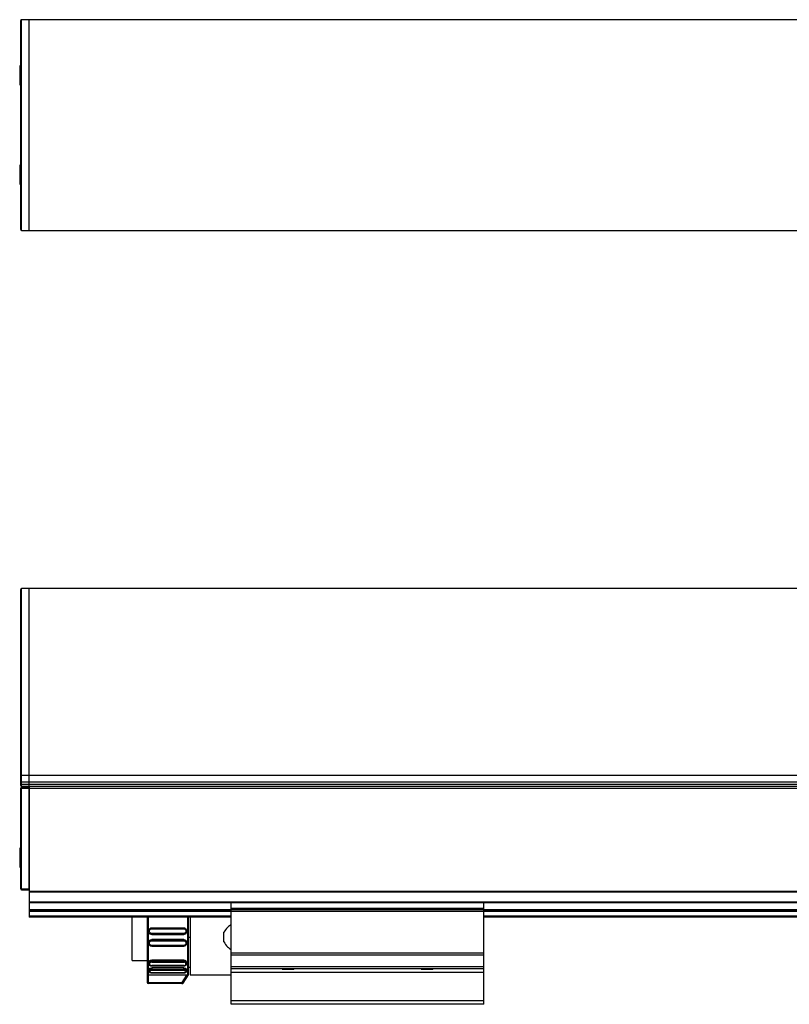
# Model space of a CAD drawing. Header units: millimetres. Extents: x -791 to 2310, y 405 to 804.
# Tile 4 of 9: x 16 to 198, y 570 to 804. Entities that reach past the tile are written whole.
import ezdxf

# ---------------------------------------------------------------- set-up
doc = ezdxf.new("R2010")
doc.units = ezdxf.units.MM

# ---------------------------------------------------------------- blocks, each defined once
blk = doc.blocks.new('Drawing View1')
at = {"color": 7, "linetype": 'Continuous', "lineweight": 25}
for p, q in [((-300, -21.3), (-300, 28.3)), ((-298, 28.5), (-299.8, 28.5)), ((-299.8, -21.5), (-299.8, 28.5)), ((-2, 28.5), (-298, 28.5)), ((-298, -21.5), (-298, 28.5)), ((-298, -21.5), (-298, 28.5)), ((-300, 17.55), (-300.25, 17.55)), ((-300.25, 17.55), (-300.25, 13.29)), ((-300.25, 13.29), (-300.25, 13.05)), ((-300.25, 13.05), (-300, 13.05)), ((-300, -6.05), (-300.25, -6.05)), ((-300.25, -6.05), (-300.25, -9.64)), ((-300.25, -9.64), (-300.25, -10.55)), ((-300.25, -10.55), (-300, -10.55)), ((-299.8, -21.5), (-298, -21.5)), ((-298, -21.5), (-2, -21.5))]:
    blk.add_line(p, q, dxfattribs=at)
for centre, start, end in [((-299.8, 28.3), 90, 180), ((-299.8, -21.3), 180, 270)]:
    blk.add_arc(centre, 0.2, start, end, dxfattribs=at)
blk = doc.blocks.new('Drawing View2')
at = {"color": 7, "linetype": 'Continuous', "lineweight": 25}
for p, q in [((-250, 35.91), (-250, 79.97)), ((-248, 80.17), (-249.8, 80.17)), ((-249.8, 35.75), (-249.8, 80.17)), ((48, 80.17), (-248, 80.17)), ((-248, 35.75), (-248, 80.17)), ((-248, 35.75), (-248, 80.17)), ((-250, 34.2), (-250, 35.91)), ((-248, 35.75), (-249.8, 35.75)), ((-249.8, 34.2), (-249.8, 35.75)), ((-248, 34.2), (-248, 35.75)), ((48, 35.75), (-248, 35.75)), ((-248, 34.2), (-248, 35.75)), ((-250, 34.2), (-249.8, 34.2)), ((-250, 33.67), (-250, 34.2)), ((-250, 33.67), (-249.8, 33.67)), ((-250, 33.37), (-250, 33.67)), ((-250, 8.87), (-250, 32.77)), ((-250, 32.77), (-249.8, 32.77)), ((-248, 34.2), (-249.8, 34.2)), ((-249.8, 33.67), (-249.8, 34.2)), ((-248, 33.67), (-249.8, 33.67)), ((-249.8, 33.17), (-249.8, 33.67)), ((-248, 33.17), (-249.8, 33.17)), ((-249.8, 32.77), (-249.8, 32.97)), ((-249.8, 32.97), (-248, 32.97)), ((-249.8, 8.87), (-249.8, 32.77)), ((-249.8, 32.77), (-248, 32.77)), ((48, 34.2), (-248, 34.2)), ((-248, 33.67), (-248, 34.2)), ((-248, 33.67), (-248, 33.67)), ((-248, 33.17), (-248, 33.67)), ((48, 33.67), (-248, 33.67)), ((-248, 33.26), (-248, 33.67)), ((-246, 33.17), (-248, 33.17)), ((-248, 33.17), (-248, 32.92)), ((-248, 32.92), (-248, 32.77)), ((-248, 8.87), (-248, 32.77)), ((-100, 33.17), (-246, 33.17)), ((38, 33.17), (-100, 33.17)), ((48, 32.67), (-248, 32.67)), ((-248, 32.67), (-248, 8.26)), ((-250, 18.56), (-250.25, 18.56)), ((-250.25, 18.56), (-250.25, 18.12)), ((-250.25, 18.12), (-250.25, 14.06)), ((-250.25, 14.06), (-250, 14.06)), ((-250, 8.87), (-249.8, 8.87)), ((-249.8, 8.67), (-249.8, 8.87)), ((-249.8, 8.87), (-248, 8.87)), ((-249.8, 8.67), (-248, 8.67)), ((48, 8.26), (-248, 8.26)), ((-248, 8.26), (-248, 8.12)), ((48, 8.12), (-248, 8.12)), ((-248, 8.12), (-248, 5.73)), ((-248, 5.73), (-248, 5.59)), ((-200, 5.73), (-248, 5.73)), ((-248, 5.59), (-248, 3.87)), ((-200, 5.59), (-248, 5.59)), ((-200, 5.55), (-200, 5.75)), ((-140, 5.75), (-200, 5.75)), ((-140, 5.55), (-200, 5.55)), ((-200, 4.19), (-200, 5.55)), ((-140, 5.55), (-140, 5.75)), ((-60, 5.73), (-140, 5.73)), ((-60, 5.59), (-140, 5.59)), ((-140, 4.19), (-140, 5.55)), ((-248, 3.87), (-248, 3.67)), ((-200, 3.87), (-248, 3.87)), ((-200, 3.67), (-248, 3.67)), ((-248, 3.67), (-248, 3.47)), ((-248, 3.47), (-248, 2.37)), ((-200, 3.47), (-248, 3.47)), ((-248, 2.37), (-248, 2.17)), ((-200, 2.37), (-248, 2.37)), ((-200, 4.05), (-200, 4.19)), ((-140, 4.19), (-200, 4.19)), ((-140, 4.05), (-200, 4.05)), ((-200, 3.87), (-200, 4.05)), ((-140, 3.87), (-200, 3.87)), ((-200, 3.47), (-200, 3.87)), ((-200, -6.38), (-200, 3.47)), ((-140, 3.47), (-200, 3.47)), ((-140, 4.05), (-140, 4.19)), ((-140, 3.87), (-140, 4.05)), ((-140, 3.47), (-140, 3.87)), ((-60, 3.87), (-140, 3.87)), ((-60, 3.67), (-140, 3.67)), ((-140, -6.38), (-140, 3.47)), ((-60, 3.47), (-140, 3.47)), ((-60, 2.37), (-140, 2.37)), ((-200, 2.17), (-248, 2.17)), ((-223.53, -8.12), (-223.53, 2.17)), ((-220, 2.17), (-220, -11.34)), ((-210.28, -11.64), (-210.28, 2.17)), ((-210.18, -11.52), (-210.18, 2.17)), ((-209.73, 2.17), (-209.73, -2.67)), ((-60, 2.17), (-140, 2.17)), ((-219.65, -1.18), (-219.65, -1.23)), ((-219.65, -1.21), (-219.65, -1.18)), ((-211.3, -0.44), (-218.9, -0.44)), ((-218.9, -0.6), (-211.3, -0.6)), ((-211.3, -1.71), (-218.9, -1.71)), ((-211.3, -1.93), (-218.9, -1.93)), ((-218.9, -1.93), (-218.9, -1.97)), ((-218.9, -1.97), (-211.3, -1.97)), ((-211.3, -1.97), (-211.3, -1.93)), ((-210.55, -1.23), (-210.55, -1.18)), ((-201.73, -3.71), (-201.73, -1.43)), ((-219.65, -3.92), (-219.65, -3.96)), ((-219.65, -3.96), (-219.65, -3.94)), ((-218.9, -3.17), (-218.9, -3.22)), ((-211.3, -3.17), (-218.9, -3.17)), ((-218.9, -3.22), (-211.3, -3.22)), ((-218.9, -3.43), (-211.3, -3.43)), ((-211.3, -4.54), (-218.9, -4.54)), ((-211.3, -3.22), (-211.3, -3.17)), ((-210.55, -3.96), (-210.55, -3.92)), ((-209.73, -2.65), (-210.18, -2.65)), ((-209.73, -2.67), (-209.73, -11.57)), ((-218.9, -4.7), (-211.3, -4.7)), ((-200, -6.9), (-200, -6.38)), ((-140, -6.38), (-200, -6.38)), ((-140, -6.9), (-200, -6.9)), ((-200, -9.64), (-200, -6.9)), ((-140, -6.9), (-140, -6.38)), ((-140, -9.64), (-140, -6.9)), ((-223.53, -8.12), (-220, -8.12)), ((-219.65, -8.6), (-219.65, -8.8)), ((-211.3, -8.02), (-218.9, -8.02)), ((-218.9, -8.02), (-218.9, -8.23)), ((-218.9, -8.23), (-211.3, -8.23)), ((-218.9, -8.5), (-211.3, -8.5)), ((-211.3, -9.34), (-218.9, -9.34)), ((-211.3, -8.23), (-211.3, -8.02)), ((-210.55, -8.8), (-210.55, -8.6)), ((-220, -11.34), (-220, -13.32)), ((-210.62, -11.62), (-219.7, -11.62)), ((-219.7, -11.62), (-219.7, -13.32)), ((-219.65, -10.33), (-219.65, -10.59)), ((-218.9, -9.4), (-211.3, -9.4)), ((-211.3, -9.91), (-218.9, -9.91)), ((-218.9, -9.91), (-218.9, -10.18)), ((-218.9, -10.18), (-211.3, -10.18)), ((-218.9, -10.45), (-211.3, -10.45)), ((-211.3, -11.04), (-218.9, -11.04)), ((-218.9, -11.06), (-211.3, -11.06)), ((-210.62, -11.62), (-211.72, -13.32)), ((-211.47, -13.48), (-210.28, -11.64)), ((-211.45, -13.48), (-210.18, -11.52)), ((-211.3, -10.18), (-211.3, -9.91)), ((-210.55, -10.59), (-210.55, -10.33)), ((-210.18, -9.72), (-209.73, -9.72)), ((-209.73, -11.57), (-200, -11.57)), ((-140, -9.64), (-200, -9.64)), ((-200, -10.12), (-200, -9.64)), ((-140, -10.12), (-200, -10.12)), ((-200, -10.98), (-200, -10.12)), ((-140, -10.98), (-200, -10.98)), ((-200, -17.67), (-200, -10.98)), ((-187.93, -10.12), (-187.8, -10.25)), ((-186.08, -10.25), (-187.8, -10.25)), ((-185.2, -10.25), (-186.08, -10.25)), ((-185.2, -10.25), (-185.07, -10.12)), ((-154.93, -10.12), (-154.8, -10.25)), ((-152.2, -10.25), (-154.8, -10.25)), ((-152.2, -10.25), (-152.07, -10.12)), ((-140, -10.12), (-140, -9.64)), ((-140, -10.98), (-140, -10.12)), ((-140, -17.67), (-140, -10.98)), ((-219.7, -13.32), (-211.72, -13.32)), ((-211.72, -13.62), (-219.7, -13.62)), ((-211.72, -13.62), (-211.72, -13.32)), ((-140, -17.67), (-200, -17.67)), ((-200, -18.53), (-200, -17.67)), ((-140, -18.53), (-200, -18.53)), ((-140, -18.53), (-140, -17.67))]:
    blk.add_line(p, q, dxfattribs=at)
at = {"color": 7, "linetype": 'Continuous', "lineweight": 25, "flags": 128}
for points in [[(-219.7, 2.17), (-219.7, 1.29), (-219.7, 0.05), (-219.7, -1.25), (-219.7, -2.57), (-219.7, -3.9), (-219.7, -5.19), (-219.7, -6.43), (-219.7, -7.59), (-219.7, -8.64), (-219.7, -9.56), (-219.7, -10.34), (-219.7, -10.95), (-219.7, -11.37), (-219.7, -11.62)], [(-220, -13.32), (-219.99, -13.32), (-219.98, -13.32), (-219.95, -13.32), (-219.91, -13.32), (-219.87, -13.32), (-219.81, -13.32), (-219.76, -13.32), (-219.7, -13.32)], [(-219.7, -13.32), (-219.7, -13.38), (-219.7, -13.43), (-219.7, -13.48), (-219.7, -13.53), (-219.7, -13.57), (-219.7, -13.59), (-219.7, -13.61), (-219.7, -13.62)]]:
    blk.add_lwpolyline(points, dxfattribs=at)
at = {"color": 7, "linetype": 'Continuous', "lineweight": 25}
for centre, radius, start, end in [((-249.8, 79.97), 0.2, 90, 180), ((-249.82, 35.93), 0.182, 188.0597, 276.2533), ((-249.8, 33.37), 0.2, 180, 270), ((-249.8, 32.77), 0.2, 90, 180), ((-249.8, 8.87), 0.2, 180, 270), ((-219.7, -13.32), 0.3, 180, 270), ((-211.72, -13.32), 0.3, 270.0085, 327.0566), ((-211.46, -4.75), 8.73, 269.9608, 270.0593)]:
    blk.add_arc(centre, radius, start, end, dxfattribs=at)
for points, knots in [([(-200, 0.46), (-200.31, 0.24), (-201.01, -0.27), (-201.47, -1.02), (-201.73, -1.43)], [0, 0, 0, 0, 0.441864, 1, 1, 1, 1]), ([(-218.9, -0.45), (-218.96, -0.45), (-219.07, -0.46), (-219.23, -0.52), (-219.37, -0.6), (-219.51, -0.75), (-219.64, -0.96), (-219.64, -1.14), (-219.65, -1.23)], [0, 0, 0, 0, 0.145358, 0.284826, 0.418631, 0.546815, 0.785054, 1, 1, 1, 1]), ([(-218.9, -1.93), (-218.98, -1.92), (-219.12, -1.91), (-219.3, -1.82), (-219.44, -1.71), (-219.54, -1.58), (-219.63, -1.41), (-219.64, -1.28), (-219.65, -1.21)], [0, 0, 0, 0, 0.220078, 0.356813, 0.511054, 0.665166, 0.801859, 1, 1, 1, 1]), ([(-218.9, -1.97), (-219, -1.96), (-219.19, -1.94), (-219.44, -1.77), (-219.62, -1.52), (-219.64, -1.32), (-219.65, -1.23)], [0, 0, 0, 0, 0.249102, 0.500264, 0.751374, 1, 1, 1, 1]), ([(-218.9, -1.71), (-218.97, -1.7), (-219.12, -1.69), (-219.3, -1.55), (-219.42, -1.37), (-219.46, -1.15), (-219.42, -0.94), (-219.3, -0.75), (-219.12, -0.62), (-218.97, -0.61), (-218.9, -0.6)], [0, 0, 0, 0, 0.124106, 0.248734, 0.374111, 0.499999, 0.625886, 0.751263, 0.875889, 1, 1, 1, 1]), ([(-218.9, -0.44), (-218.9, -0.44), (-218.9, -0.44), (-218.9, -0.45), (-218.9, -0.45)], [0, 0, 0, 0, 0.873128, 1, 1, 1, 1]), ([(-218.9, -0.45), (-218.9, -0.46), (-218.9, -0.47), (-218.9, -0.53), (-218.9, -0.58), (-218.9, -0.6)], [0, 0, 0, 0, 0.313098, 0.656549, 1, 1, 1, 1]), ([(-211.3, -0.45), (-211.3, -0.45), (-211.3, -0.44), (-211.3, -0.44), (-211.3, -0.44)], [0, 0, 0, 0, 0.126879, 1, 1, 1, 1]), ([(-210.55, -1.23), (-210.56, -1.14), (-210.56, -0.96), (-210.69, -0.75), (-210.83, -0.6), (-210.97, -0.52), (-211.13, -0.46), (-211.24, -0.45), (-211.3, -0.45)], [0, 0, 0, 0, 0.214956, 0.453198, 0.581381, 0.715184, 0.854648, 1, 1, 1, 1]), ([(-211.3, -0.6), (-211.3, -0.58), (-211.3, -0.53), (-211.3, -0.47), (-211.3, -0.46), (-211.3, -0.45)], [0, 0, 0, 0, 0.3434518, 0.6869036, 1, 1, 1, 1]), ([(-211.3, -0.6), (-211.23, -0.61), (-211.08, -0.62), (-210.9, -0.75), (-210.78, -0.94), (-210.74, -1.15), (-210.78, -1.37), (-210.9, -1.55), (-211.08, -1.69), (-211.23, -1.7), (-211.3, -1.71)], [0, 0, 0, 0, 0.124111, 0.248737, 0.374114, 0.500001, 0.625889, 0.751266, 0.875894, 1, 1, 1, 1]), ([(-210.55, -1.21), (-210.56, -1.28), (-210.57, -1.41), (-210.66, -1.58), (-210.76, -1.71), (-210.9, -1.82), (-211.08, -1.91), (-211.22, -1.92), (-211.3, -1.93)], [0, 0, 0, 0, 0.19767, 0.334373, 0.48846, 0.642936, 0.77983, 1, 1, 1, 1]), ([(-210.55, -1.23), (-210.56, -1.32), (-210.58, -1.52), (-210.76, -1.77), (-211.01, -1.94), (-211.2, -1.96), (-211.3, -1.97)], [0, 0, 0, 0, 0.249179, 0.499184, 0.75158, 1, 1, 1, 1]), ([(-219.65, -3.92), (-219.64, -3.82), (-219.62, -3.63), (-219.44, -3.38), (-219.19, -3.2), (-219, -3.18), (-218.9, -3.17)], [0, 0, 0, 0, 0.2488116, 0.5000863, 0.7512153, 1, 1, 1, 1]), ([(-219.65, -3.94), (-219.64, -3.86), (-219.63, -3.73), (-219.54, -3.56), (-219.44, -3.43), (-219.3, -3.33), (-219.12, -3.24), (-218.98, -3.23), (-218.9, -3.22)], [0, 0, 0, 0, 0.198144, 0.334823, 0.488896, 0.643026, 0.779732, 1, 1, 1, 1]), ([(-219.65, -3.92), (-219.64, -4), (-219.64, -4.19), (-219.51, -4.4), (-219.37, -4.54), (-219.23, -4.63), (-219.07, -4.68), (-218.96, -4.69), (-218.9, -4.7)], [0, 0, 0, 0, 0.2149637, 0.4532101, 0.5813933, 0.7151961, 0.8546559, 1, 1, 1, 1]), ([(-218.9, -4.54), (-218.97, -4.54), (-219.12, -4.52), (-219.3, -4.39), (-219.42, -4.21), (-219.46, -3.99), (-219.42, -3.77), (-219.3, -3.59), (-219.12, -3.46), (-218.97, -3.44), (-218.9, -3.43)], [0, 0, 0, 0, 0.124106, 0.248734, 0.374111, 0.499999, 0.625886, 0.751263, 0.875889, 1, 1, 1, 1]), ([(-218.9, -4.54), (-218.9, -4.57), (-218.9, -4.62), (-218.9, -4.67), (-218.9, -4.69), (-218.9, -4.69)], [0, 0, 0, 0, 0.343454, 0.686908, 1, 1, 1, 1]), ([(-211.3, -3.17), (-211.2, -3.18), (-211.01, -3.2), (-210.75, -3.38), (-210.6, -3.62), (-210.53, -3.82), (-210.55, -3.92), (-210.55, -3.92)], [0, 0, 0, 0, 0.248209, 0.49872, 0.749554, 0.999745, 1, 1, 1, 1]), ([(-211.3, -3.22), (-211.22, -3.23), (-211.08, -3.24), (-210.9, -3.33), (-210.76, -3.43), (-210.66, -3.56), (-210.57, -3.73), (-210.56, -3.86), (-210.55, -3.94)], [0, 0, 0, 0, 0.220292, 0.356918, 0.510908, 0.664949, 0.801561, 1, 1, 1, 1]), ([(-211.3, -3.43), (-211.23, -3.44), (-211.08, -3.46), (-210.9, -3.59), (-210.78, -3.77), (-210.74, -3.99), (-210.78, -4.21), (-210.9, -4.39), (-211.08, -4.52), (-211.23, -4.54), (-211.3, -4.54)], [0, 0, 0, 0, 0.124111, 0.248737, 0.374114, 0.500001, 0.625889, 0.751266, 0.875894, 1, 1, 1, 1]), ([(-211.3, -4.7), (-211.24, -4.69), (-211.13, -4.68), (-210.97, -4.63), (-210.83, -4.54), (-210.69, -4.4), (-210.56, -4.19), (-210.56, -4), (-210.55, -3.92)], [0, 0, 0, 0, 0.145338, 0.284794, 0.418594, 0.546777, 0.785027, 1, 1, 1, 1]), ([(-211.3, -4.69), (-211.3, -4.69), (-211.3, -4.67), (-211.3, -4.62), (-211.3, -4.57), (-211.3, -4.54)], [0, 0, 0, 0, 0.31309, 0.656545, 1, 1, 1, 1]), ([(-210.55, -3.94), (-210.55, -3.94), (-210.55, -3.95), (-210.55, -3.96), (-210.55, -3.96)], [0, 0, 0, 0, 0.959324, 1, 1, 1, 1]), ([(-201.73, -3.71), (-201.47, -4.13), (-201.01, -4.88), (-200.31, -5.38), (-200, -5.61)], [0, 0, 0, 0, 0.558136, 1, 1, 1, 1]), ([(-218.9, -4.69), (-218.9, -4.7), (-218.9, -4.7), (-218.9, -4.7), (-218.9, -4.7)], [0, 0, 0, 0, 0.1269038, 1, 1, 1, 1]), ([(-211.3, -4.7), (-211.3, -4.7), (-211.3, -4.7), (-211.3, -4.7), (-211.3, -4.69)], [0, 0, 0, 0, 0.873089, 1, 1, 1, 1]), ([(-219.65, -8.6), (-219.65, -8.6), (-219.67, -8.53), (-219.61, -8.37), (-219.45, -8.19), (-219.2, -8.04), (-219, -8.03), (-218.9, -8.02)], [0, 0, 0, 0, 0.000173, 0.250201, 0.500485, 0.749353, 1, 1, 1, 1]), ([(-219.65, -8.8), (-219.64, -8.73), (-219.63, -8.63), (-219.54, -8.5), (-219.44, -8.39), (-219.3, -8.31), (-219.12, -8.24), (-218.99, -8.23), (-218.9, -8.23)], [0, 0, 0, 0, 0.213322, 0.34745, 0.49881, 0.648515, 0.782092, 1, 1, 1, 1]), ([(-219.65, -8.79), (-219.64, -8.86), (-219.62, -9.02), (-219.5, -9.18), (-219.36, -9.29), (-219.22, -9.35), (-219.07, -9.39), (-218.96, -9.4), (-218.9, -9.4)], [0, 0, 0, 0, 0.212155, 0.450931, 0.57982, 0.71431, 0.854301, 1, 1, 1, 1]), ([(-218.9, -8.5), (-218.97, -8.51), (-219.11, -8.52), (-219.29, -8.62), (-219.42, -8.76), (-219.46, -8.93), (-219.42, -9.09), (-219.3, -9.23), (-219.12, -9.32), (-218.97, -9.34), (-218.9, -9.34)], [0, 0, 0, 0, 0.120411, 0.243943, 0.369922, 0.495539, 0.623004, 0.749648, 0.875959, 1, 1, 1, 1]), ([(-218.9, -9.34), (-218.9, -9.36), (-218.9, -9.39), (-218.9, -9.4), (-218.9, -9.4), (-218.9, -9.4)], [0, 0, 0, 0, 0.482354, 0.964708, 1, 1, 1, 1]), ([(-211.3, -8.02), (-211.2, -8.03), (-211.01, -8.04), (-210.76, -8.18), (-210.6, -8.37), (-210.53, -8.53), (-210.55, -8.6), (-210.55, -8.6)], [0, 0, 0, 0, 0.246617, 0.493096, 0.743351, 0.993712, 1, 1, 1, 1]), ([(-211.3, -8.23), (-211.21, -8.24), (-211.08, -8.25), (-210.9, -8.31), (-210.76, -8.4), (-210.66, -8.5), (-210.57, -8.63), (-210.56, -8.74), (-210.55, -8.8)], [0, 0, 0, 0, 0.219133, 0.35233, 0.500989, 0.651984, 0.785924, 1, 1, 1, 1]), ([(-211.3, -9.34), (-211.23, -9.34), (-211.09, -9.33), (-210.91, -9.24), (-210.78, -9.1), (-210.74, -8.94), (-210.78, -8.77), (-210.9, -8.63), (-211.08, -8.52), (-211.23, -8.51), (-211.3, -8.5)], [0, 0, 0, 0, 0.120506, 0.244024, 0.369966, 0.495563, 0.623129, 0.749761, 0.875999, 1, 1, 1, 1]), ([(-211.3, -9.4), (-211.24, -9.4), (-211.13, -9.39), (-210.98, -9.35), (-210.85, -9.29), (-210.7, -9.18), (-210.58, -9.02), (-210.56, -8.87), (-210.55, -8.79)], [0, 0, 0, 0, 0.14491, 0.28432, 0.418447, 0.547204, 0.78643, 1, 1, 1, 1]), ([(-211.3, -9.4), (-211.3, -9.4), (-211.3, -9.4), (-211.3, -9.39), (-211.3, -9.36), (-211.3, -9.34)], [0, 0, 0, 0, 0.043216, 0.521608, 1, 1, 1, 1]), ([(-219.7, -11.62), (-219.74, -11.58), (-219.8, -11.52), (-219.89, -11.44), (-219.95, -11.38), (-219.99, -11.34), (-220, -11.34), (-220, -11.34)], [0, 0, 0, 0, 0.267546, 0.492406, 0.671733, 0.84459, 1, 1, 1, 1]), ([(-219.65, -10.33), (-219.65, -10.33), (-219.67, -10.28), (-219.6, -10.17), (-219.45, -10.03), (-219.19, -9.93), (-219, -9.92), (-218.9, -9.91)], [0, 0, 0, 0, 0.000131, 0.249937, 0.500148, 0.750171, 1, 1, 1, 1]), ([(-219.65, -10.59), (-219.64, -10.54), (-219.63, -10.47), (-219.54, -10.37), (-219.44, -10.3), (-219.3, -10.24), (-219.12, -10.19), (-218.98, -10.19), (-218.9, -10.18)], [0, 0, 0, 0, 0.214361, 0.348199, 0.499175, 0.650453, 0.784492, 1, 1, 1, 1]), ([(-219.65, -10.58), (-219.64, -10.64), (-219.62, -10.77), (-219.49, -10.9), (-219.34, -10.98), (-219.21, -11.02), (-219.06, -11.05), (-218.95, -11.06), (-218.9, -11.06)], [0, 0, 0, 0, 0.218151, 0.459617, 0.58805, 0.720834, 0.858007, 1, 1, 1, 1]), ([(-218.9, -11.04), (-218.97, -11.03), (-219.12, -11.02), (-219.3, -10.96), (-219.42, -10.87), (-219.46, -10.76), (-219.42, -10.64), (-219.3, -10.54), (-219.12, -10.46), (-218.97, -10.45), (-218.9, -10.45)], [0, 0, 0, 0, 0.1241105, 0.2487374, 0.374114, 0.5000014, 0.6258894, 0.7512656, 0.8758944, 1, 1, 1, 1]), ([(-218.9, -11.04), (-218.9, -11.05), (-218.9, -11.06), (-218.9, -11.06), (-218.9, -11.06)], [0, 0, 0, 0, 0.770215, 1, 1, 1, 1]), ([(-211.3, -9.91), (-211.2, -9.92), (-211.01, -9.93), (-210.75, -10.03), (-210.6, -10.17), (-210.53, -10.28), (-210.55, -10.33), (-210.55, -10.33)], [0, 0, 0, 0, 0.248209, 0.49872, 0.749553, 0.999745, 1, 1, 1, 1]), ([(-211.3, -10.18), (-211.22, -10.19), (-211.08, -10.19), (-210.9, -10.24), (-210.76, -10.3), (-210.66, -10.37), (-210.57, -10.47), (-210.56, -10.54), (-210.55, -10.59)], [0, 0, 0, 0, 0.215632, 0.349369, 0.500102, 0.650886, 0.784608, 1, 1, 1, 1]), ([(-211.3, -10.45), (-211.23, -10.45), (-211.08, -10.46), (-210.9, -10.54), (-210.78, -10.64), (-210.74, -10.76), (-210.78, -10.87), (-210.9, -10.96), (-211.08, -11.02), (-211.23, -11.03), (-211.3, -11.04)], [0, 0, 0, 0, 0.1241105, 0.2487374, 0.374114, 0.5000014, 0.6258894, 0.7512656, 0.8758944, 1, 1, 1, 1]), ([(-211.3, -11.06), (-211.25, -11.06), (-211.14, -11.05), (-210.99, -11.02), (-210.86, -10.98), (-210.71, -10.9), (-210.58, -10.77), (-210.56, -10.64), (-210.55, -10.58)], [0, 0, 0, 0, 0.141979, 0.279144, 0.411926, 0.540358, 0.781831, 1, 1, 1, 1]), ([(-211.3, -11.06), (-211.3, -11.06), (-211.3, -11.06), (-211.3, -11.05), (-211.3, -11.04)], [0, 0, 0, 0, 0.229785, 1, 1, 1, 1]), ([(-210.28, -11.64), (-210.28, -11.64), (-210.28, -11.64), (-210.3, -11.64), (-210.33, -11.63), (-210.38, -11.62), (-210.47, -11.62), (-210.57, -11.62), (-210.62, -11.62)], [0, 0, 0, 0, 0.107501, 0.216773, 0.329066, 0.445532, 0.688974, 1, 1, 1, 1]), ([(-211.72, -13.62), (-211.71, -13.62), (-211.71, -13.62), (-211.71, -13.62), (-211.71, -13.62)], [0, 0, 0, 0, 0.956468, 1, 1, 1, 1]), ([(-211.71, -13.62), (-211.71, -13.62), (-211.7, -13.62), (-211.7, -13.62), (-211.7, -13.62), (-211.7, -13.62), (-211.7, -13.62), (-211.69, -13.62), (-211.68, -13.62), (-211.67, -13.62), (-211.65, -13.61), (-211.64, -13.61)], [0, 0, 0, 0, 0.126129, 0.501538, 0.689256, 0.783208, 0.831277, 0.846138, 0.864049, 0.92406, 1, 1, 1, 1]), ([(-211.64, -13.61), (-211.64, -13.61), (-211.62, -13.61), (-211.57, -13.59), (-211.5, -13.55), (-211.47, -13.5), (-211.45, -13.48)], [0, 0, 0, 0, 0.016104, 0.304017, 0.681108, 1, 1, 1, 1])]:
    blk.add_open_spline(points, degree=3, knots=knots, dxfattribs=at)
for points in [[(-218.9, -1.71), (-218.9, -1.74), (-218.9, -1.79), (-218.9, -1.86), (-218.9, -1.91), (-218.9, -1.92), (-218.9, -1.93)], [(-211.3, -1.93), (-211.3, -1.92), (-211.3, -1.91), (-211.3, -1.86), (-211.3, -1.79), (-211.3, -1.74), (-211.3, -1.71)], [(-218.9, -3.22), (-218.9, -3.22), (-218.9, -3.24), (-218.9, -3.29), (-218.9, -3.36), (-218.9, -3.41), (-218.9, -3.43)], [(-211.3, -3.43), (-211.3, -3.41), (-211.3, -3.36), (-211.3, -3.29), (-211.3, -3.24), (-211.3, -3.22), (-211.3, -3.22)], [(-218.9, -8.23), (-218.9, -8.25), (-218.9, -8.29), (-218.9, -8.36), (-218.9, -8.44), (-218.9, -8.48), (-218.9, -8.5)], [(-211.3, -8.5), (-211.3, -8.48), (-211.3, -8.44), (-211.3, -8.36), (-211.3, -8.29), (-211.3, -8.25), (-211.3, -8.23)], [(-218.9, -10.18), (-218.9, -10.2), (-218.9, -10.25), (-218.9, -10.33), (-218.9, -10.4), (-218.9, -10.43), (-218.9, -10.45)], [(-211.3, -10.45), (-211.3, -10.43), (-211.3, -10.4), (-211.3, -10.33), (-211.3, -10.25), (-211.3, -10.2), (-211.3, -10.18)], [(-211.72, -13.32), (-211.69, -13.34), (-211.62, -13.38), (-211.54, -13.43), (-211.48, -13.47), (-211.47, -13.48), (-211.47, -13.48)]]:
    blk.add_open_spline(points, degree=3, dxfattribs=at)

msp = doc.modelspace()

# ---------------------------------------------------------------- block references
at = {"color": 7, "linetype": 'Continuous', "lineweight": 25}
for name, p in [('Drawing View1', (315.96, 775.05)), ('Drawing View2', (265.96, 588.37))]:
    msp.add_blockref(name, p, dxfattribs=at)

doc.saveas('drawing.dxf')
